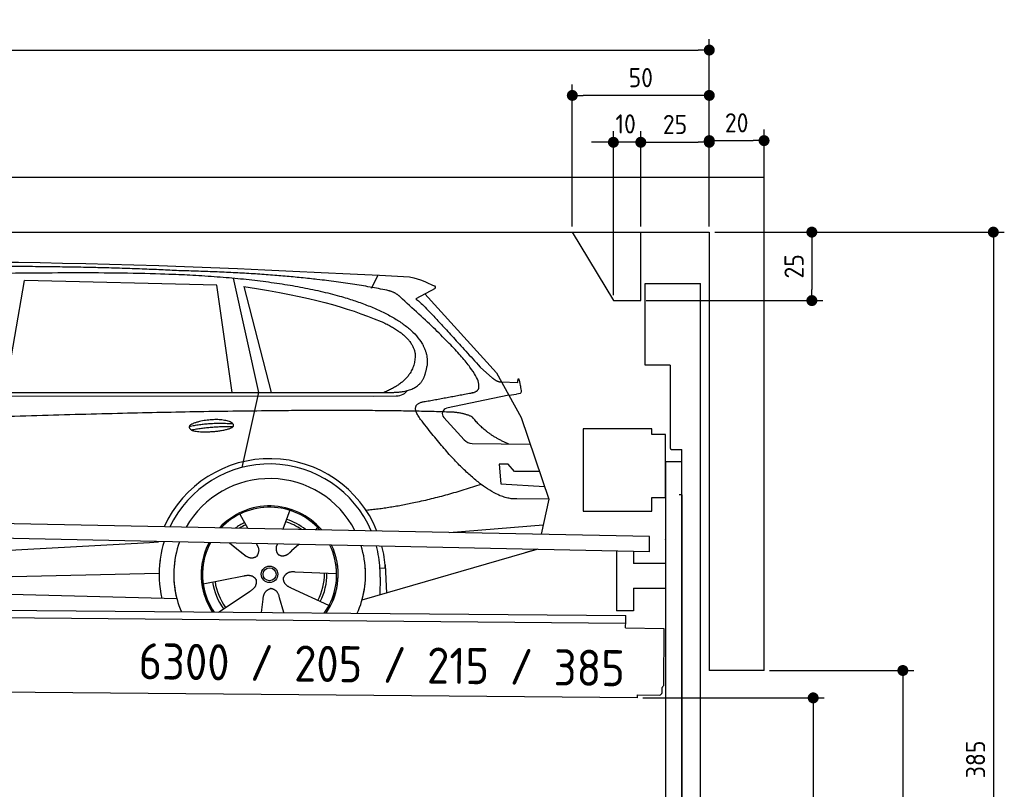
# Model space of a CAD drawing. Header units: millimetres. Extents: x -411 to 6777, y 0 to 6877.
# Tile 6 of 6: x 3183 to 6777, y 4066 to 6877. Entities that reach past the tile are written whole.
import ezdxf

# ---------------------------------------------------------------- set-up
doc = ezdxf.new("R2010")
doc.units = ezdxf.units.MM
doc.layers.add('4', color=3, linetype='Continuous')
for name, color, linetype, lineweight in [('car', 10, 'Continuous', 25), ('Freiraum', 7, 'Continuous', 25), ('Gebäude', 7, 'Continuous', 25), ('Logo', 7, 'Continuous', 25), ('Plattform', 7, 'Continuous', 25), ('Ständer vorne', 7, 'Continuous', 25), ('Tor', 200, 'Continuous', 25)]:
    doc.layers.add(name, color=color, linetype=linetype, lineweight=lineweight)
doc.styles.get("Standard").update_dxf_attribs({"font": 'ISOCP.SHX'})
doc.dimstyles.new('GEN-ISO', dxfattribs={"dimscale": 20, "dimtxt": 3.5, "dimasz": 2, "dimexe": 2, "dimexo": 1, "dimgap": 1.5, "dimtad": 1, "dimdec": 1, "dimlfac": 0.1, "dimdsep": 46, "dimtxsty": 'STANDARD', "dimblk": 'PUNKT', "dimcen": 2, "dimclrd": 256, "dimclre": 256, "dimclrt": 2, "dimadec": 0, "dimazin": 0, "dimtp": 0.1, "dimtm": 0.1, "dimtfac": 0.71, "dimtdec": 1, "dimtmove": 2, "dimatfit": 3, "dimldrblk": 'PUNKT', "dimfxl": 2, "dimtolj": 1, "dimarcsym": 0})

# ---------------------------------------------------------------- blocks, each defined once
blk = doc.blocks.new('PUNKT')
at = {"layer": '4', "color": 0, "linetype": 'ByBlock'}
blk.add_line((-0.5, 0), (-1, 0), dxfattribs=at)
at = {"layer": '4', "color": 0, "linetype": 'ByBlock', "const_width": 0.5}
blk.add_lwpolyline([(-0.25, 0, 1), (0.25, 0, 1)], format="xyb", close=True, dxfattribs=at)
blk = doc.blocks.new('*D34')
at = {"layer": '4', "lineweight": -2, "transparency": 16777216}
for p, q in [((5720, 6100.9), (6776.9, 6100.9)), ((6736.9, 6060.9), (6736.9, 2290)), ((6195.4, 2250), (6776.9, 2250))]:
    blk.add_line(p, q, dxfattribs=at)
at = {"layer": 'Defpoints', "color": 0, "transparency": 16777216}
for p in [(5700, 6100.9), (6175.4, 2250), (6736.9, 2250)]:
    blk.add_point(p, dxfattribs=at)
at = {"layer": '4', "lineweight": -2, "transparency": 16777216, "xscale": 40, "yscale": 40, "zscale": 40}
for p, rotation in [((6736.9, 6100.9), 90), ((6736.9, 2250), 270)]:
    blk.add_blockref('PUNKT', p, dxfattribs=dict(at, rotation=rotation))
at = {"layer": '4', "color": 2, "transparency": 16777216, "insert": (6671.9, 4175.4), "char_height": 70, "attachment_point": 5, "rotation": 90}
blk.add_mtext('385', dxfattribs=at)
blk = doc.blocks.new('*D36')
at = {"layer": '4', "lineweight": -2, "transparency": 16777216}
for p, q in [((5920, 4500), (6446.5, 4500)), ((6406.5, 4460), (6406.5, 2290)), ((6295.4, 2250), (6446.5, 2250))]:
    blk.add_line(p, q, dxfattribs=at)
at = {"layer": 'Defpoints', "color": 0, "transparency": 16777216}
for p in [(5900, 4500), (6275.4, 2250), (6406.5, 2250)]:
    blk.add_point(p, dxfattribs=at)
at = {"layer": '4', "lineweight": -2, "transparency": 16777216, "xscale": 40, "yscale": 40, "zscale": 40}
for p, rotation in [((6406.5, 4500), 90), ((6406.5, 2250), 270)]:
    blk.add_blockref('PUNKT', p, dxfattribs=dict(at, rotation=rotation))
at = {"layer": '4', "color": 2, "transparency": 16777216, "insert": (6341.5, 3375), "char_height": 70, "attachment_point": 5, "rotation": 90}
blk.add_mtext('H2', dxfattribs=at)
blk = doc.blocks.new('*D37')
at = {"layer": '4', "lineweight": -2, "transparency": 16777216}
for p, q in [((200, 6120.9), (200, 6805.8)), ((5700, 6270.9), (5700, 6805.8)), ((240, 6765.8), (5660, 6765.8))]:
    blk.add_line(p, q, dxfattribs=at)
at = {"layer": 'Defpoints', "color": 0, "transparency": 16777216}
for p in [(5700, 6765.8), (5700, 6250.9), (200, 6100.9)]:
    blk.add_point(p, dxfattribs=at)
at = {"layer": '4', "lineweight": -2, "transparency": 16777216, "xscale": 40, "yscale": 40, "zscale": 40, "rotation": 180}
blk.add_blockref('PUNKT', (200, 6765.8), dxfattribs=at)
at = {"layer": '4', "lineweight": -2, "transparency": 16777216, "xscale": 40, "yscale": 40, "zscale": 40}
blk.add_blockref('PUNKT', (5700, 6765.8), dxfattribs=at)
at = {"layer": '4', "color": 2, "transparency": 16777216, "insert": (2950, 6830.8), "char_height": 70, "attachment_point": 5}
blk.add_mtext('550', dxfattribs=at)
blk = doc.blocks.new('*D38')
at = {"layer": '4', "lineweight": -2, "transparency": 16777216}
for p, q in [((5457.5, 4400), (6119.3, 4400)), ((6079.3, 4360), (6079.3, 2290)), ((6099.3, 2250), (6119.3, 2250))]:
    blk.add_line(p, q, dxfattribs=at)
at = {"layer": 'Defpoints', "color": 0, "transparency": 16777216}
for p in [(5437.5, 4400), (6079.3, 2250), (6079.3, 2250)]:
    blk.add_point(p, dxfattribs=at)
at = {"layer": '4', "lineweight": -2, "transparency": 16777216, "xscale": 40, "yscale": 40, "zscale": 40}
for p, rotation in [((6079.3, 4400), 90), ((6079.3, 2250), 270)]:
    blk.add_blockref('PUNKT', p, dxfattribs=dict(at, rotation=rotation))
at = {"layer": '4', "color": 2, "transparency": 16777216, "insert": (6004.7, 3159.2), "char_height": 70, "attachment_point": 5, "rotation": 90}
blk.add_mtext('215', dxfattribs=at)
blk = doc.blocks.new('*D39')
at = {"layer": '4', "lineweight": -2, "transparency": 16777216}
for p, q in [((5450, 6120.9), (5450, 6469.1)), ((5700, 6120.9), (5700, 6469.1)), ((5490, 6429.1), (5660, 6429.1))]:
    blk.add_line(p, q, dxfattribs=at)
at = {"layer": 'Defpoints', "color": 0, "transparency": 16777216}
for p in [(5700, 6429.1), (5450, 6100.9), (5700, 6100.9)]:
    blk.add_point(p, dxfattribs=at)
at = {"layer": '4', "lineweight": -2, "transparency": 16777216, "xscale": 40, "yscale": 40, "zscale": 40, "rotation": 180}
blk.add_blockref('PUNKT', (5450, 6429.1), dxfattribs=at)
at = {"layer": '4', "lineweight": -2, "transparency": 16777216, "xscale": 40, "yscale": 40, "zscale": 40}
blk.add_blockref('PUNKT', (5700, 6429.1), dxfattribs=at)
at = {"layer": '4', "color": 2, "transparency": 16777216, "insert": (5575, 6494.2), "char_height": 70, "attachment_point": 5}
blk.add_mtext('25', dxfattribs=at)
blk = doc.blocks.new('*D40')
at = {"layer": '4', "lineweight": -2, "transparency": 16777216}
for p, q in [((5200, 6120.9), (5200, 6640.1)), ((5700, 6120.9), (5700, 6640.1)), ((5660, 6600.1), (5240, 6600.1))]:
    blk.add_line(p, q, dxfattribs=at)
at = {"layer": 'Defpoints', "color": 0, "transparency": 16777216}
for p in [(5200, 6600.1), (5200, 6100.9), (5700, 6100.9)]:
    blk.add_point(p, dxfattribs=at)
at = {"layer": '4', "lineweight": -2, "transparency": 16777216, "xscale": 40, "yscale": 40, "zscale": 40, "rotation": 180}
blk.add_blockref('PUNKT', (5200, 6600.1), dxfattribs=at)
at = {"layer": '4', "lineweight": -2, "transparency": 16777216, "xscale": 40, "yscale": 40, "zscale": 40}
blk.add_blockref('PUNKT', (5700, 6600.1), dxfattribs=at)
at = {"layer": '4', "color": 2, "transparency": 16777216, "insert": (5450, 6665.1), "char_height": 70, "attachment_point": 5}
blk.add_mtext('50', dxfattribs=at)
blk = doc.blocks.new('*D41')
at = {"layer": '4', "lineweight": -2, "transparency": 16777216}
for p, q in [((5720, 6100.9), (6114.4, 6100.9)), ((6074.4, 6060.9), (6074.4, 5890.9)), ((5470, 5850.9), (6114.4, 5850.9))]:
    blk.add_line(p, q, dxfattribs=at)
at = {"layer": 'Defpoints', "color": 0, "transparency": 16777216}
for p in [(5700, 6100.9), (5450, 5850.9), (6074.4, 5850.9)]:
    blk.add_point(p, dxfattribs=at)
at = {"layer": '4', "lineweight": -2, "transparency": 16777216, "xscale": 40, "yscale": 40, "zscale": 40}
for p, rotation in [((6074.4, 6100.9), 90), ((6074.4, 5850.9), 270)]:
    blk.add_blockref('PUNKT', p, dxfattribs=dict(at, rotation=rotation))
at = {"layer": '4', "color": 2, "transparency": 16777216, "insert": (6009.4, 5975.9), "char_height": 70, "attachment_point": 5, "rotation": 90}
blk.add_mtext('25', dxfattribs=at)
blk = doc.blocks.new('*D42')
at = {"layer": '4', "lineweight": -2, "transparency": 16777216}
for p, q in [((5350, 5870.9), (5350, 6469.1)), ((5450, 6120.9), (5450, 6469.1)), ((5310, 6429.1), (5270, 6429.1)), ((5450, 6429.1), (5350, 6429.1)), ((5490, 6429.1), (5530, 6429.1))]:
    blk.add_line(p, q, dxfattribs=at)
at = {"layer": 'Defpoints', "color": 0, "transparency": 16777216}
for p in [(5350, 6429.1), (5450, 6100.9), (5350, 5850.9)]:
    blk.add_point(p, dxfattribs=at)
at = {"layer": '4', "lineweight": -2, "transparency": 16777216, "xscale": 40, "yscale": 40, "zscale": 40}
blk.add_blockref('PUNKT', (5350, 6429.1), dxfattribs=at)
at = {"layer": '4', "lineweight": -2, "transparency": 16777216, "xscale": 40, "yscale": 40, "zscale": 40, "rotation": 180}
blk.add_blockref('PUNKT', (5450, 6429.1), dxfattribs=at)
at = {"layer": '4', "color": 2, "transparency": 16777216, "insert": (5394.7, 6496.1), "char_height": 70, "attachment_point": 5}
blk.add_mtext('10', dxfattribs=at)
blk = doc.blocks.new('Car')
at = {"layer": 'car'}
for p, q in [((3907.9, 5969.4), (4004.5, 5552.1)), ((4413.2, 5936.7), (4437, 5984.2)), ((3079, 5543.1), (3146.1, 5952.9)), ((3847.8, 5943), (3146.1, 5952.9)), ((3907.3, 5551.1), (3847.8, 5943)), ((3947.4, 5938.8), (4050.5, 5552.5)), ((4644.7, 5938.1), (4574.6, 5898.9)), ((4607.9, 5917.5), (4872.2, 5631.6)), ((4811.9, 5652.6), (4857.5, 5612.8)), ((4872.2, 5631.6), (4962.9, 5469.4)), ((4890.1, 5599.6), (4950.3, 5597.5)), ((1780.3, 5521.6), (4423.5, 5542.7)), ((1827.2, 5531), (4479, 5556.7)), ((4004.5, 5552.1), (3946.2, 5277.8)), ((4423.5, 5542.7), (4506.4, 5544.1)), ((4917.6, 5550.5), (4691.2, 5500.6)), ((4917.6, 5550.5), (4945.2, 5554.5)), ((4680.8, 5467.5), (4755.8, 5386.3)), ((4962.9, 5469.4), (5067.2, 5171.8)), ((4785.1, 5373.4), (4996.8, 5372.6)), ((4917.6, 5298.5), (4884.9, 5298.5)), ((4884.9, 5298.5), (4891.8, 5227)), ((4941.3, 5272.7), (4917.6, 5298.5)), ((5031.8, 5272.7), (4941.3, 5272.7)), ((4891.8, 5227), (5050.8, 5218.5)), ((5067.2, 5171.8), (4950.3, 5172.2)), ((5067.2, 5171.8), (5040.6, 5043.8)), ((3940.1, 5107.6), (3969.7, 5055.4)), ((4122.3, 5122.9), (4097.3, 5054)), ((4704.6, 5047.5), (5047.8, 5078.3)), ((3968.3, 5057.8), (3969.7, 5055.4)), ((4224.4, 5061.2), (4216.6, 5052.7)), ((1742.5, 4881.9), (3611.5, 5001.2)), ((3611.5, 5001.2), (3644, 5003.2)), ((3903.4, 5001.6), (3955, 4961.5)), ((4000.7, 5000.5), (4006.8, 4989.5)), ((4077.8, 4999.6), (4074.1, 4989.2)), ((4156.5, 4998.6), (4129.8, 4974.6)), ((3917.8, 4990.6), (3964.4, 4954.4)), ((5024.7, 4988.4), (4388.6, 4797)), ((5029.3, 4989.8), (4985.6, 4976.7)), ((4471.8, 4927.1), (4478.4, 4824)), ((1762.3, 4830), (3647.7, 4888.6)), ((4295.3, 4892.7), (4144, 4897.7)), ((4472.6, 4915.1), (4453.3, 4913.9)), ((3808.2, 4851.5), (3956.5, 4881.8)), ((4454.1, 4881.4), (4453, 4816.4)), ((1663.9, 4831.6), (3712.8, 4797)), ((3865.4, 4748.9), (3979.8, 4826.5)), ((4268.1, 4776.5), (4130.3, 4839.2)), ((4022.4, 4749), (4027.9, 4797.4)), ((4103.2, 4749), (4087.7, 4802.4))]:
    blk.add_line(p, q, dxfattribs=at)
for radius in [30.1, 23.6]:
    blk.add_circle((4050.3, 4888.7), radius, dxfattribs=at)
for centre, radius, start, end in [((4695.5, 5481), 20, 102.4358, 222.7473), ((4785.2, 5413.4), 40, 222.7473, 269.7861), ((4050.7, 4888.2), 422.7, 22.5487, 156.2143), ((4050.7, 4888.2), 403.4, 23.7263, 155.0367), ((4050.7, 4888.2), 350, 27.7494, 151.0136), ((4050.7, 4888.2), 250, 41.078, 137.685), ((4050.3, 4888.7), 245, 41.9641, 136.7989), ((4050.3, 4888.7), 209.6, 116.262, 127.1225), ((4050.3, 4888.7), 200.6, 116.1152, 123.6695), ((4050.3, 4888.7), 200.6, 55.0934, 73.5463), ((4050.3, 4888.7), 209.6, 51.6404, 73.3995), ((4050.7, 4888.2), 422.7, 164.0109, 164.2126), ((4050.7, 4888.2), 403.4, 163.2593, 179.9464), ((4050.7, 4888.2), 350, 160.7243, 195.1055), ((4050.7, 4888.2), 250, 152.8016, 213.8648), ((4050.3, 4888.7), 245, 152.3519, 188.7348), ((4050.7, 4888.2), 250, 326.1848, 25.8498), ((4050.7, 4888.2), 250, 326.1848, 25.8498), ((4050.3, 4888.7), 245, 0.9266, 26.2995), ((4050.7, 4888.2), 350, 344.8945, 17.9271), ((4050.7, 4888.2), 403.4, 3.6504, 15.3921), ((4050.7, 4888.2), 422.7, 3.6504, 14.6404), ((4050.7, 4888.2), 403.4, 173.0827, 193.1146), ((4050.7, 4888.2), 350, 172.1254, 203.4635), ((4050.7, 4888.2), 250, 169.2195, 213.8648), ((4050.3, 4888.7), 245, 169.1336, 214.8006), ((4050.3, 4888.7), 245, 325.2489, 9.5178), ((4050.7, 4888.2), 250, 326.1848, 9.4319), ((4050.7, 4888.2), 350, 336.586, 6.526), ((4050.7, 4888.2), 403.4, 359.0315, 5.5686), ((4050.3, 4888.7), 200.6, 332.1152, 1.5463), ((4050.3, 4888.7), 209.6, 332.262, 1.3995), ((4050.7, 4888.2), 422.7, 3.6504, 3.7403), ((4050.3, 4888.7), 209.6, 188.262, 217.3995), ((4050.3, 4888.7), 200.6, 188.1152, 217.5463)]:
    blk.add_arc(centre, radius, start, end, dxfattribs=at)
for points, degree in [([(2206, 5972.9), (2493, 6037.1), (3378.2, 6031.9), (4550.7, 5979.4)], 3), ([(3700.7, 5994.3), (3352.4, 6010.5), (2736.5, 6000.1)], 2), ([(4476.3, 5928.3), (4175.2, 5988.2), (3700.7, 5994.3)], 2), ([(4550.7, 5979.4), (4597.5, 5970.4), (4606.5, 5962.2), (4643.9, 5946.7)], 3), ([(3947.4, 5938.8), (4201.9, 5902.2), (4315.4, 5867.5), (4448.7, 5816.1)], 3), ([(4644.7, 5938.1), (4646.4, 5939.7), (4647, 5942.8), (4646.5, 5945.6), (4643.9, 5946.7)], 4), ([(4526, 5898), (4507.9, 5919.6), (4476.3, 5928.3)], 2), ([(4790.9, 5560), (4880.1, 5588.8), (4526, 5898)], 2), ([(4574.6, 5898.9), (4582.4, 5903.3), (4811.9, 5652.6)], 2), ([(4448.7, 5816.1), (4563.3, 5765.1), (4574, 5700.1)], 2), ([(4574, 5700.1), (4579.6, 5605.6), (4462.3, 5556.5)], 2), ([(4479, 5556.7), (4529.1, 5557.1), (4602, 5562.5), (4609.8, 5609.3), (4618, 5652.6)], 4), ([(4857.5, 5612.8), (4865.8, 5605.6), (4879.1, 5598), (4888.2, 5598), (4890.1, 5599.6)], 4), ([(4950.3, 5597.5), (4951.5, 5636.4), (4962.9, 5562.2)], 2), ([(4577.6, 5577.2), (4577.7, 5577.3), (4577.7, 5577.3), (4577.8, 5577.3)], 3), ([(4506.4, 5544.1), (4525.7, 5544.9), (4540.4, 5554), (4547.6, 5564.3)], 3), ([(4962.9, 5562.2), (4963.1, 5558.5), (4957.6, 5556.7), (4945.2, 5554.5)], 3), ([(4596.7, 5459.2), (4552.4, 5517.5), (4612.3, 5524.7)], 2), ([(4698.3, 5487), (3821.6, 5507.3), (1389.6, 5372.9)], 2), ([(4786.1, 5469.4), (4748.7, 5487.4), (4698.3, 5487)], 2), ([(4917.6, 5372.9), (4831.9, 5408), (4786.1, 5469.4)], 2), ([(3752.8, 5426.2), (3828.3, 5443.1), (3911.8, 5437.3)], 2), ([(3760, 5413.4), (3834, 5428), (3911.9, 5427.2)], 2), ([(4950.3, 5172.2), (4824.6, 5164), (4596.7, 5459.2)], 2), ([(4818.4, 5223.6), (4593.7, 5146.1), (4400.9, 5124.9)], 2), ([(3955.2, 4961.5), (3978.7, 4939.8), (4001.9, 4953.3)], 2), ([(4144, 4897.7), (4112.2, 4901.4), (4101.4, 4876.8)], 2), ([(3956.5, 4881.8), (3987.2, 4890.8), (4002, 4868.4)], 2), ([(3979.8, 4826.5), (4007.7, 4842.1), (4002, 4868.4)], 2), ([(4130.3, 4839.2), (4100.2, 4850), (4101.4, 4876.8)], 2), ([(4027.9, 4797.4), (4028.8, 4829.3), (4054.7, 4836.5)], 2), ([(4087.7, 4802.4), (4081.5, 4833.8), (4054.7, 4836.5)], 2)]:
    blk.add_open_spline(points, degree=degree, dxfattribs=at)
for points, degree, knots in [([(2375.7, 5960.7), (2402.2, 5963), (2541.7, 5966.1), (3562.9, 5995.6), (4183.2, 5994.8), (4640.1, 5826.4), (4618, 5652.6)], 4, [0.0821318, 0.0821318, 0.0821318, 0.0821318, 0.0821318, 0.258851, 0.508851, 1, 1, 1, 1, 1]), ([(4612.3, 5524.7), (4778.9, 5557.3), (4781.7, 5557.9), (4790, 5559.8), (4790.9, 5560)], 1, [0.1611508, 0.1611508, 1, 1.0196119, 1.078724, 1.0847856, 1.0847856]), ([(3760, 5413.4), (3736.5, 5429.7), (3781.9, 5445.5), (3864.6, 5465.6), (3957.5, 5432.6), (3895.5, 5408.8), (3786.4, 5401.6), (3765, 5410.4), (3760, 5413.4)], 5, [0, 0, 0, 0, 0, 0, 0.300106, 0.500106, 0.700106, 1, 1, 1, 1, 1, 1]), ([(4006.8, 4989.5), (4008.5, 4985.4), (4009.5, 4981.5), (4009.9, 4977.6), (4010.6, 4969), (4008, 4960.9), (4001.9, 4953.3)], 3, [0.2167758, 0.2167758, 0.2167758, 0.2167758, 0.4600873, 0.4600873, 0.4600873, 1, 1, 1, 1]), ([(4074.1, 4989.2), (4073.5, 4986.1), (4073.3, 4983), (4073.4, 4980.1), (4073.8, 4977.3), (4074.5, 4971.6), (4076.6, 4966.2), (4080.2, 4961.7), (4085.1, 4958.7)], 4, [0.3191838, 0.3191838, 0.3191838, 0.3191838, 0.3191838, 0.5438253, 0.5438253, 0.5438253, 0.5438253, 1, 1, 1, 1, 1]), ([(4129.8, 4974.6), (4129.8, 4974.6), (4129.8, 4974.6), (4129.8, 4974.6), (4129.8, 4974.6), (4120.8, 4964.7), (4110.2, 4954.7), (4095.9, 4952.2), (4085.1, 4958.7)], 4, [-0.000003, -0.000003, -0.000003, -0.000003, -0.000003, 0, 0, 0, 0, 1, 1, 1, 1, 1])]:
    blk.add_open_spline(points, degree=degree, knots=knots, dxfattribs=at)
blk = doc.blocks.new('*D48')
at = {"layer": '4', "lineweight": -2, "transparency": 16777216}
for p, q in [((5700, 6120.9), (5700, 6475.1)), ((5900, 6270.8), (5900, 6475.1)), ((5740, 6435.1), (5860, 6435.1))]:
    blk.add_line(p, q, dxfattribs=at)
at = {"layer": 'Defpoints', "color": 0, "transparency": 16777216}
for p in [(5900, 6435.1), (5900, 6250.8), (5700, 6100.9)]:
    blk.add_point(p, dxfattribs=at)
at = {"layer": '4', "lineweight": -2, "transparency": 16777216, "xscale": 40, "yscale": 40, "zscale": 40, "rotation": 180}
blk.add_blockref('PUNKT', (5700, 6435.1), dxfattribs=at)
at = {"layer": '4', "lineweight": -2, "transparency": 16777216, "xscale": 40, "yscale": 40, "zscale": 40}
blk.add_blockref('PUNKT', (5900, 6435.1), dxfattribs=at)
at = {"layer": '4', "color": 2, "transparency": 16777216, "insert": (5800, 6500.1), "char_height": 70, "attachment_point": 5}
blk.add_mtext('20', dxfattribs=at)
blk = doc.blocks.new('Plattform OG 6200 550')
at = {"layer": 'Plattform'}
for p, q in [((5482.3, 4989.6), (348.5, 5092)), ((5481.2, 4933.6), (347.5, 5041)), ((5481.2, 4933.6), (5482.3, 4989.5)), ((5361.5, 4936.1), (5361.5, 4718.3)), ((5423.5, 4934.7), (5423.5, 4890.8)), ((5539.9, 4890.8), (5423.5, 4890.8)), ((5423.5, 4800.8), (5423.5, 4718.3)), ((5423.5, 4800.8), (5539.9, 4800.8)), ((440.2, 4743.6), (5395, 4700.4)), ((446, 4716.5), (5394.8, 4673.4)), ((5423.5, 4718.3), (5361.5, 4718.3)), ((5394.7, 4656.2), (5394.9, 4680.2)), ((5394.9, 4680.2), (5395, 4695.2)), ((5395, 4695.2), (5395, 4700.4)), ((5394.7, 4656.2), (5534.1, 4653)), ((5534.1, 4653), (5532.3, 4444)), ((5437.5, 4400), (372.6, 4444.2)), ((5527.6, 4420.1), (5527.8, 4438.2)), ((5437.5, 4400), (5437.5, 4410.8)), ((5437.5, 4410.8), (5517.5, 4410.1))]:
    blk.add_line(p, q, dxfattribs=at)
for centre, radius, start, end in [((5526.2, 4444.1), 6.08, 284.5689, 358.9086), ((5517.6, 4420.1), 10, 269.5, 359.5)]:
    blk.add_arc(centre, radius, start, end, dxfattribs=at)
blk = doc.blocks.new('Ständer vorne ab 340')
at = {"layer": 'Ständer vorne'}
for p, q in [((5240, 5382), (5240, 5082)), ((5490, 5382), (5240, 5382)), ((5490, 5362), (5490, 5382)), ((5540, 5362), (5490, 5362)), ((5540, 5132), (5540, 5362)), ((5540.2, 5262), (5539.8, 5262)), ((5540, 5262), (5540, 2250)), ((5600, 5262), (5540, 5262)), ((5600, 2248.7), (5600, 5262)), ((5490, 5082), (5490, 5132)), ((5490, 5132), (5540, 5132)), ((5240, 5082), (5490, 5082)), ((5540, 4977.4), (5540, 4978.4)), ((5511.2, 2245), (5511.2, 2237)), ((5595.1, 2245), (5511.2, 2245)), ((5511.2, 2237), (5600, 2237)), ((5600, 2237), (5600, 2240))]:
    blk.add_line(p, q, dxfattribs=at)
blk = doc.blocks.new('Tor ab 370 Gebäude')
at = {"layer": 'Tor'}
for p, q in [((5465.6, 5614.5), (5465.6, 5913)), ((5465.6, 5913), (5668, 5913)), ((5668, 2237), (5668, 5913)), ((5557, 5614.5), (5465.6, 5614.5)), ((5557, 5614.5), (5557, 5313)), ((5562, 5307.1), (5600, 5307)), ((5600, 5142), (5600, 5307)), ((5600, 5142), (5590, 5142)), ((5600, 5142), (5600, 2237)), ((5600, 2237), (5600, 5142)), ((5668, 2237), (5600, 2237))]:
    blk.add_line(p, q, dxfattribs=at)
blk.add_arc((5563, 5313), 6, 180, 260.4059, dxfattribs=at)
blk = doc.blocks.new('Gebäude_385_GT205')
at = {"layer": 'Freiraum', "linetype": 'Continuous'}
blk.add_lwpolyline([(5200, 6100.9), (5350, 5850.9), (5450, 5850.9), (5450, 6100.9)], dxfattribs=at)
at = {"layer": 'Gebäude', "linetype": 'Continuous'}
for p, q in [((5900, 6300.8), (0, 6300.8)), ((5900, 4500), (5900, 6300.8)), ((200, 6100.9), (5700, 6100.9)), ((5700, 6100.9), (5700, 4500)), ((5900, 4500), (5700, 4500))]:
    blk.add_line(p, q, dxfattribs=at)

msp = doc.modelspace()

# ---------------------------------------------------------------- block references
at = {"layer": 'car', "rotation": 359.4752422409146}
msp.add_blockref('Car', (0, 0), dxfattribs=at)
at = {"layer": 'Gebäude'}
msp.add_blockref('Gebäude_385_GT205', (0, 0), dxfattribs=at)
at = {"layer": 'Plattform'}
msp.add_blockref('Plattform OG 6200 550', (0, 0), dxfattribs=at)
at = {"layer": 'Ständer vorne'}
msp.add_blockref('Ständer vorne ab 340', (0, 0), dxfattribs=at)
at = {"layer": 'Tor', "linetype": 'ByBlock'}
msp.add_blockref('Tor ab 370 Gebäude', (0, 0), dxfattribs=at)

# ---------------------------------------------------------------- texts
at = {"layer": 'Logo'}
msp.add_text('6300 / 205 / 215 / 385', height=132, rotation=359.14535, dxfattribs=at).set_placement((3616.08, 4468.36))

# ---------------------------------------------------------------- dimensions: what is measured, and where the dimension line sits
at = {"layer": '4'}
for base, p1, p2, override, picture, middle in [((5700, 6765.8), (200, 6100.88), (5700, 6250.88), {"dimtdec": 3, "dimtolj": 0}, '*D37', (2950, 6830.8)), ((5200, 6600.12), (5700, 6100.88), (5200, 6100.88), {"dimtdec": 3, "dimtolj": 0}, '*D40', (5450, 6665.12)), ((5900, 6435.09), (5700, 6100.88), (5900, 6250.82), {"dimtol": 0, "dimlim": 0, "dimtp": 0.1, "dimtm": 0.1, "dimtfac": 0.71, "dimtdec": 3, "dimtolj": 0, "dimtzin": 8}, '*D48', (5800, 6500.1)), ((5700, 6429.15), (5449.99, 6100.88), (5700, 6100.88), {"dimtdec": 3, "dimtolj": 0}, '*D39', (5575, 6494.16))]:
    dim = msp.add_linear_dim(base=base, p1=p1, p2=p2, dimstyle='GEN-ISO', override=override, dxfattribs=at)
    dim.commit()
    dim.dimension.update_dxf_attribs({"geometry": picture, "text_midpoint": middle})
dim = msp.add_linear_dim(base=(5350, 6429.15), p1=(5449.99, 6100.88), p2=(5350, 5850.88), dimstyle='GEN-ISO', override={"dimtdec": 3, "dimtolj": 0}, dxfattribs=at)
dim.commit()
dim.dimension.update_dxf_attribs({"geometry": '*D42', "text_midpoint": (5394.75, 6496.13), "dimtype": 160})
for base, p2, override, picture, middle in [((6074.39, 5850.88), (5450, 5850.88), {"dimtdec": 3, "dimtolj": 0}, '*D41', (6009.39, 5975.88)), ((6736.86, 2250), (6175.45, 2250), {"dimdec": 0, "dimtdec": 3, "dimtolj": 0}, '*D34', (6671.86, 4175.44))]:
    dim = msp.add_linear_dim(base=base, p1=(5700, 6100.88), p2=p2, angle=90, dimstyle='GEN-ISO', override=override, dxfattribs=at)
    dim.commit()
    dim.dimension.update_dxf_attribs({"geometry": picture, "text_midpoint": middle})
dim = msp.add_linear_dim(base=(6406.55, 2250), p1=(5900, 4500), p2=(6275.45, 2250), angle=90, text='H2', dimstyle='GEN-ISO', override={"dimdec": 0, "dimtdec": 3, "dimtolj": 0}, dxfattribs=at)
dim.commit()
dim.dimension.update_dxf_attribs({"geometry": '*D36', "text_midpoint": (6341.54, 3375)})
dim = msp.add_linear_dim(base=(6079.31, 2250), p1=(5437.5, 4399.97), p2=(6079.31, 2250), angle=90, dimstyle='GEN-ISO', override={"dimtdec": 3, "dimtolj": 0}, dxfattribs=at)
dim.commit()
dim.dimension.update_dxf_attribs({"geometry": '*D38', "text_midpoint": (6004.71, 3159.23), "dimtype": 160})

doc.saveas('drawing.dxf')
